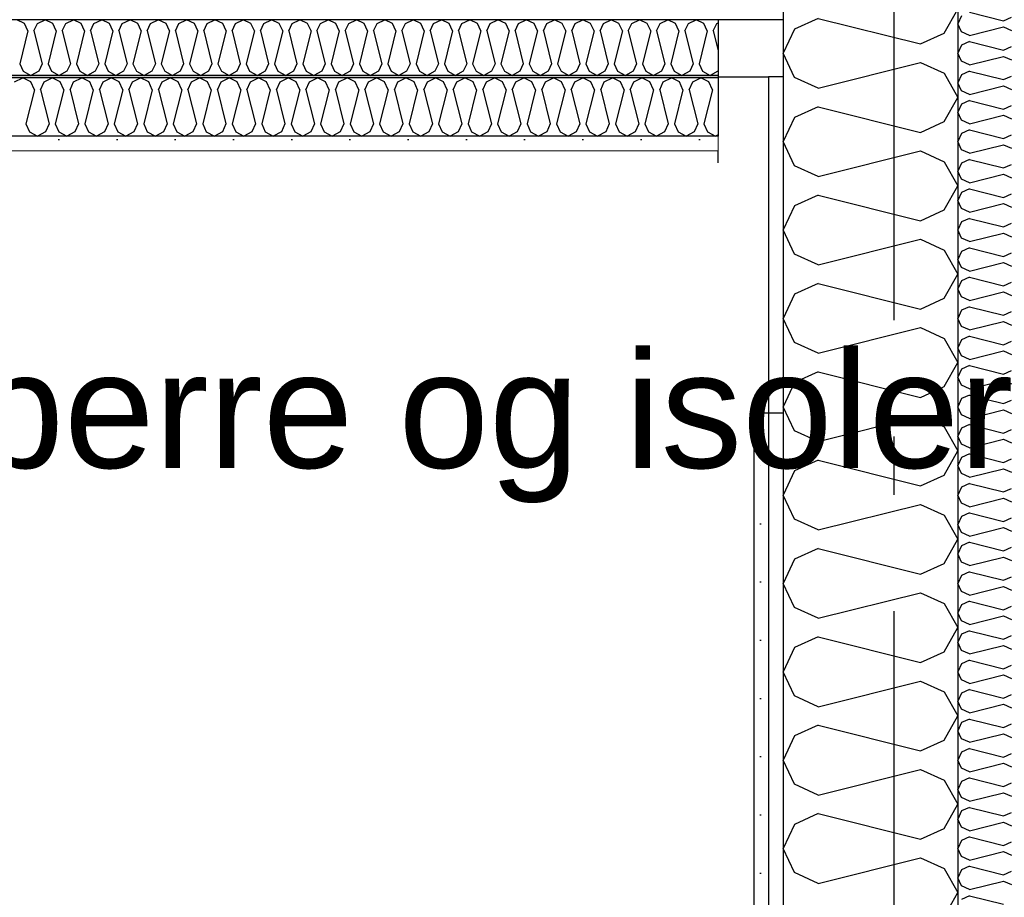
# Model space of a CAD drawing. Header units: millimetres. Extents: x -8544 to 51179, y -2070 to 39312.
# Tile 113 of 165: x 27466 to 28312, y 6104 to 6858. Entities that reach past the tile are written whole.
import ezdxf
from ezdxf.enums import TextEntityAlignment as Align

# ---------------------------------------------------------------- set-up
doc = ezdxf.new("R2010")
doc.units = ezdxf.units.MM
doc.header["$LTSCALE"] = 0.5
doc.header["$MEASUREMENT"] = 0
doc.linetypes.add('Akselinje', pattern=[1500, 1000, -200, 100, -200])
doc.linetypes.add('PLINE', pattern=[0])
for name, color, linetype in [('232- Ikke-bærende yttervegger', 7, 'Continuous'), ('232- Ikke-bærende yttervegger (Skravur)', 7, 'Continuous'), ('242- Ikke-bærende innervegger', 7, 'Continuous'), ('242- Ikke-bærende innervegger (Skravur)', 7, 'Continuous'), ('242- Ikke-bærende innervegger(Nye konstruksjoner)', 7, 'Continuous'), ('245- Skjørt (Skravur)(Nye konstruksjoner)', 7, 'Continuous'), ('245- Skjørt(Nye konstruksjoner)', 7, 'Continuous'), ('256- Faste himlinger og overflatebehandling (Skravur)(Nye konstruksjoner)', 7, 'Continuous'), ('256- Faste himlinger og overflatebehandling(Nye konstruksjoner)', 7, 'Continuous'), ('261- Primærkonstruksjon (tak)', 7, 'Continuous'), ('82-- Modullinjer', 7, 'Continuous'), ('832- Tekst bygning(Nye konstruksjoner)', 7, 'Continuous')]:
    doc.layers.add(name, color=color, linetype=linetype)
doc.layers.add('236- Innvendig kledning og overflate(Nye konstruksjoner)', color=7, linetype='Continuous', lineweight=0)
doc.styles.add('GENERATED_STYLE_1', font='arial.ttf')
doc.styles.add('GENERATED_STYLE_3', font='arial.ttf')
doc.dimstyles.new('GENERATED_STYLE__2', dxfattribs={"dimtxt": 0.18, "dimasz": 182.4, "dimexe": 0.18, "dimexo": 0.0625, "dimgap": 0, "dimtad": 0, "dimtih": 1, "dimtoh": 1, "dimdec": 4, "dimzin": 0, "dimdsep": 46, "dimcen": 0.09, "dimadec": 0, "dimazin": 0, "dimtfac": 1, "dimtdec": 4, "dimtmove": 0, "dimatfit": 3, "dimldrblk": 'ARROWHEAD_5', "dimfxl": 1, "dimtolj": 1, "dimtzin": 0, "dimarcsym": 0})
pattern_1 = [(270, (0, 0), (86.60254, 0), [0, -50]), (270, (43.3, -25), (86.60254, 0), [0, -50])]

# ---------------------------------------------------------------- blocks, each defined once
blk = doc.blocks.new('*X15')
at = {"layer": '232- Ikke-bærende yttervegger (Skravur)', "linetype": 'PLINE'}
for p, q in [((28260.36, 6846.33), (28271.93, 6867.05)), ((28152.05, 6859.08), (28131.73, 6849.83)), ((28152.05, 6859.08), (28240.04, 6837.08)), ((28131.73, 6849.83), (28121.93, 6829.11)), ((28240.04, 6837.08), (28260.36, 6846.33)), ((28131.73, 6808.39), (28121.93, 6829.11)), ((28152.05, 6799.14), (28240.04, 6821.14)), ((28240.04, 6821.14), (28260.36, 6811.89)), ((28152.05, 6799.14), (28131.73, 6808.39)), ((28260.36, 6811.89), (28271.93, 6791.17)), ((28260.36, 6770.45), (28271.93, 6791.17)), ((28152.05, 6783.2), (28131.73, 6773.95)), ((28152.05, 6783.2), (28240.04, 6761.2)), ((28131.73, 6773.95), (28121.93, 6753.23)), ((28240.04, 6761.2), (28260.36, 6770.45)), ((28131.73, 6732.51), (28121.93, 6753.23)), ((28152.05, 6723.26), (28240.04, 6745.26)), ((28240.04, 6745.26), (28260.36, 6736.01)), ((28152.05, 6723.26), (28131.73, 6732.51)), ((28260.36, 6736.01), (28271.93, 6715.29)), ((28260.36, 6694.57), (28271.93, 6715.29)), ((28152.05, 6707.32), (28131.73, 6698.07)), ((28152.05, 6707.32), (28240.04, 6685.32)), ((28131.73, 6698.07), (28121.93, 6677.35)), ((28240.04, 6685.32), (28260.36, 6694.57)), ((28131.73, 6656.63), (28121.93, 6677.35)), ((28152.05, 6647.38), (28240.04, 6669.38)), ((28240.04, 6669.38), (28260.36, 6660.13)), ((28152.05, 6647.38), (28131.73, 6656.63)), ((28260.36, 6660.13), (28271.93, 6639.41)), ((28260.36, 6618.69), (28271.93, 6639.41)), ((28152.05, 6631.44), (28131.73, 6622.19)), ((28152.05, 6631.44), (28240.04, 6609.44)), ((28131.73, 6622.19), (28121.93, 6601.47)), ((28240.04, 6609.44), (28260.36, 6618.69)), ((28131.73, 6580.75), (28121.93, 6601.47)), ((28152.05, 6571.5), (28240.04, 6593.5)), ((28240.04, 6593.5), (28260.36, 6584.25)), ((28152.05, 6571.5), (28131.73, 6580.75)), ((28260.36, 6584.25), (28271.93, 6563.53)), ((28260.36, 6542.81), (28271.93, 6563.53)), ((28152.05, 6555.56), (28131.73, 6546.31)), ((28152.05, 6555.56), (28240.04, 6533.56)), ((28131.73, 6546.31), (28121.93, 6525.59)), ((28240.04, 6533.56), (28260.36, 6542.81)), ((28131.73, 6504.87), (28121.93, 6525.59)), ((28152.05, 6495.62), (28240.04, 6517.62)), ((28240.04, 6517.62), (28260.36, 6508.37)), ((28152.05, 6495.62), (28131.73, 6504.87)), ((28260.36, 6508.37), (28271.93, 6487.65)), ((28260.36, 6466.93), (28271.93, 6487.65)), ((28152.05, 6479.68), (28131.73, 6470.43)), ((28152.05, 6479.68), (28240.04, 6457.68)), ((28131.73, 6470.43), (28121.93, 6449.71)), ((28240.04, 6457.68), (28260.36, 6466.93)), ((28131.73, 6428.99), (28121.93, 6449.71)), ((28152.05, 6419.74), (28240.04, 6441.74)), ((28240.04, 6441.74), (28260.36, 6432.5)), ((28152.05, 6419.74), (28131.73, 6428.99)), ((28260.36, 6432.5), (28271.93, 6411.77)), ((28260.36, 6391.05), (28271.93, 6411.77)), ((28152.05, 6403.8), (28131.73, 6394.56)), ((28152.05, 6403.8), (28240.04, 6381.8)), ((28131.73, 6394.56), (28121.93, 6373.83)), ((28240.04, 6381.8), (28260.36, 6391.05)), ((28131.73, 6353.11), (28121.93, 6373.83)), ((28152.05, 6343.87), (28240.04, 6365.86)), ((28240.04, 6365.86), (28260.36, 6356.62)), ((28152.05, 6343.87), (28131.73, 6353.11)), ((28260.36, 6356.62), (28271.93, 6335.89)), ((28260.36, 6315.17), (28271.93, 6335.89)), ((28152.05, 6327.92), (28131.73, 6318.68)), ((28152.05, 6327.92), (28240.04, 6305.93)), ((28131.73, 6318.68), (28121.93, 6297.96)), ((28240.04, 6305.93), (28260.36, 6315.17)), ((28131.73, 6277.23), (28121.93, 6297.96)), ((28152.05, 6267.99), (28240.04, 6289.98)), ((28240.04, 6289.98), (28260.36, 6280.74)), ((28152.05, 6267.99), (28131.73, 6277.23)), ((28260.36, 6280.74), (28271.93, 6260.02)), ((28260.36, 6239.29), (28271.93, 6260.02)), ((28152.05, 6252.04), (28131.73, 6242.8)), ((28152.05, 6252.04), (28240.04, 6230.05)), ((28131.73, 6242.8), (28121.93, 6222.08)), ((28240.04, 6230.05), (28260.36, 6239.29)), ((28131.73, 6201.35), (28121.93, 6222.08)), ((28152.05, 6192.11), (28240.04, 6214.11)), ((28240.04, 6214.11), (28260.36, 6204.86)), ((28152.05, 6192.11), (28131.73, 6201.35)), ((28260.36, 6204.86), (28271.93, 6184.14)), ((28260.36, 6163.41), (28271.93, 6184.14)), ((28152.05, 6176.17), (28131.73, 6166.92)), ((28152.05, 6176.17), (28240.04, 6154.17)), ((28131.73, 6166.92), (28121.93, 6146.2)), ((28240.04, 6154.17), (28260.36, 6163.41)), ((28131.73, 6125.48), (28121.93, 6146.2)), ((28152.05, 6116.23), (28240.04, 6138.23)), ((28240.04, 6138.23), (28260.36, 6128.98)), ((28152.05, 6116.23), (28131.73, 6125.48)), ((28260.36, 6128.98), (28271.93, 6108.26)), ((28261.74, 6090), (28271.93, 6108.26))]:
    blk.add_line(p, q, dxfattribs=at)
blk = doc.blocks.new('*X47')
at = {"layer": '256- Faste himlinger og overflatebehandling (Skravur)(Nye konstruksjoner)', "linetype": 'PLINE'}
for p, q in [((27470.61, 6854.8), (27463.98, 6857.94)), ((27481.64, 6854.8), (27488.28, 6857.94)), ((27494.92, 6854.8), (27488.28, 6857.94)), ((27505.95, 6854.8), (27512.59, 6857.94)), ((27519.22, 6854.8), (27512.59, 6857.94)), ((27530.25, 6854.8), (27536.89, 6857.94)), ((27543.53, 6854.8), (27536.89, 6857.94)), ((27554.56, 6854.8), (27561.2, 6857.94)), ((27567.83, 6854.8), (27561.2, 6857.94)), ((27578.86, 6854.8), (27585.5, 6857.94)), ((27592.14, 6854.8), (27585.5, 6857.94)), ((27603.17, 6854.8), (27609.8, 6857.94)), ((27616.44, 6854.8), (27609.8, 6857.94)), ((27627.47, 6854.8), (27634.11, 6857.94)), ((27640.75, 6854.8), (27634.11, 6857.94)), ((27651.78, 6854.8), (27658.41, 6857.94)), ((27665.05, 6854.8), (27658.41, 6857.94)), ((27676.08, 6854.8), (27682.72, 6857.94)), ((27689.35, 6854.8), (27682.72, 6857.94)), ((27700.38, 6854.8), (27707.02, 6857.94)), ((27713.66, 6854.8), (27707.02, 6857.94)), ((27724.69, 6854.8), (27731.33, 6857.94)), ((27737.96, 6854.8), (27731.33, 6857.94)), ((27748.99, 6854.8), (27755.63, 6857.94)), ((27762.27, 6854.8), (27755.63, 6857.94)), ((27773.3, 6854.8), (27779.93, 6857.94)), ((27786.57, 6854.8), (27779.93, 6857.94)), ((27797.6, 6854.8), (27804.24, 6857.94)), ((27810.88, 6854.8), (27804.24, 6857.94)), ((27821.91, 6854.8), (27828.54, 6857.94)), ((27835.18, 6854.8), (27828.54, 6857.94)), ((27846.21, 6854.8), (27852.85, 6857.94)), ((27859.49, 6854.8), (27852.85, 6857.94)), ((27870.52, 6854.8), (27877.15, 6857.94)), ((27883.79, 6854.8), (27877.15, 6857.94)), ((27894.82, 6854.8), (27901.46, 6857.94)), ((27908.09, 6854.8), (27901.46, 6857.94)), ((27919.12, 6854.8), (27925.76, 6857.94)), ((27932.4, 6854.8), (27925.76, 6857.94)), ((27943.43, 6854.8), (27950.07, 6857.94)), ((27956.7, 6854.8), (27950.07, 6857.94)), ((27967.73, 6854.8), (27974.37, 6857.94)), ((27981.01, 6854.8), (27974.37, 6857.94)), ((27992.04, 6854.8), (27998.67, 6857.94)), ((28005.31, 6854.8), (27998.67, 6857.94)), ((28016.34, 6854.8), (28022.98, 6857.94)), ((28029.62, 6854.8), (28022.98, 6857.94)), ((28040.65, 6854.8), (28047.28, 6857.94)), ((28053.92, 6854.8), (28047.28, 6857.94)), ((27473.58, 6848.29), (27470.61, 6854.8)), ((27478.68, 6848.29), (27481.64, 6854.8)), ((27497.88, 6848.29), (27494.92, 6854.8)), ((27502.99, 6848.29), (27505.95, 6854.8)), ((27522.19, 6848.29), (27519.22, 6854.8)), ((27527.29, 6848.29), (27530.25, 6854.8)), ((27546.49, 6848.29), (27543.53, 6854.8)), ((27551.6, 6848.29), (27554.56, 6854.8)), ((27570.79, 6848.29), (27567.83, 6854.8)), ((27575.9, 6848.29), (27578.86, 6854.8)), ((27595.1, 6848.29), (27592.14, 6854.8)), ((27600.2, 6848.29), (27603.17, 6854.8)), ((27619.4, 6848.29), (27616.44, 6854.8)), ((27624.51, 6848.29), (27627.47, 6854.8)), ((27643.71, 6848.29), (27640.75, 6854.8)), ((27648.81, 6848.29), (27651.78, 6854.8)), ((27668.01, 6848.29), (27665.05, 6854.8)), ((27673.12, 6848.29), (27676.08, 6854.8)), ((27692.32, 6848.29), (27689.35, 6854.8)), ((27697.42, 6848.29), (27700.38, 6854.8)), ((27716.62, 6848.29), (27713.66, 6854.8)), ((27721.73, 6848.29), (27724.69, 6854.8)), ((27740.92, 6848.29), (27737.96, 6854.8)), ((27746.03, 6848.29), (27748.99, 6854.8)), ((27765.23, 6848.29), (27762.27, 6854.8)), ((27770.34, 6848.29), (27773.3, 6854.8)), ((27789.53, 6848.29), (27786.57, 6854.8)), ((27794.64, 6848.29), (27797.6, 6854.8)), ((27813.84, 6848.29), (27810.88, 6854.8)), ((27818.94, 6848.29), (27821.91, 6854.8)), ((27838.14, 6848.29), (27835.18, 6854.8)), ((27843.25, 6848.29), (27846.21, 6854.8)), ((27862.45, 6848.29), (27859.49, 6854.8)), ((27867.55, 6848.29), (27870.52, 6854.8)), ((27886.75, 6848.29), (27883.79, 6854.8)), ((27891.86, 6848.29), (27894.82, 6854.8)), ((27911.06, 6848.29), (27908.09, 6854.8)), ((27916.16, 6848.29), (27919.12, 6854.8)), ((27935.36, 6848.29), (27932.4, 6854.8)), ((27940.47, 6848.29), (27943.43, 6854.8)), ((27959.66, 6848.29), (27956.7, 6854.8)), ((27964.77, 6848.29), (27967.73, 6854.8)), ((27983.97, 6848.29), (27981.01, 6854.8)), ((27989.08, 6848.29), (27992.04, 6854.8)), ((28008.27, 6848.29), (28005.31, 6854.8)), ((28013.38, 6848.29), (28016.34, 6854.8)), ((28032.58, 6848.29), (28029.62, 6854.8)), ((28037.68, 6848.29), (28040.65, 6854.8)), ((28056.88, 6848.29), (28053.92, 6854.8)), ((28061.99, 6848.29), (28064.95, 6854.8)), ((28064.95, 6854.8), (28066.16, 6855.38)), ((27473.58, 6848.29), (27466.53, 6820.11)), ((27478.68, 6848.29), (27485.73, 6820.11)), ((27497.88, 6848.29), (27490.84, 6820.11)), ((27502.99, 6848.29), (27510.03, 6820.11)), ((27522.19, 6848.29), (27515.14, 6820.11)), ((27527.29, 6848.29), (27534.34, 6820.11)), ((27546.49, 6848.29), (27539.44, 6820.11)), ((27551.6, 6848.29), (27558.64, 6820.11)), ((27570.79, 6848.29), (27563.75, 6820.11)), ((27575.9, 6848.29), (27582.95, 6820.11)), ((27595.1, 6848.29), (27588.05, 6820.11)), ((27600.2, 6848.29), (27607.25, 6820.11)), ((27619.4, 6848.29), (27612.36, 6820.11)), ((27624.51, 6848.29), (27631.56, 6820.11)), ((27643.71, 6848.29), (27636.66, 6820.11)), ((27648.81, 6848.29), (27655.86, 6820.11)), ((27668.01, 6848.29), (27660.97, 6820.11)), ((27673.12, 6848.29), (27680.16, 6820.11)), ((27692.32, 6848.29), (27685.27, 6820.11)), ((27697.42, 6848.29), (27704.47, 6820.11)), ((27716.62, 6848.29), (27709.57, 6820.11)), ((27721.73, 6848.29), (27728.77, 6820.11)), ((27740.92, 6848.29), (27733.88, 6820.11)), ((27746.03, 6848.29), (27753.08, 6820.11)), ((27765.23, 6848.29), (27758.18, 6820.11)), ((27770.34, 6848.29), (27777.38, 6820.11)), ((27789.53, 6848.29), (27782.49, 6820.11)), ((27794.64, 6848.29), (27801.69, 6820.11)), ((27813.84, 6848.29), (27806.79, 6820.11)), ((27818.94, 6848.29), (27825.99, 6820.11)), ((27838.14, 6848.29), (27831.1, 6820.11)), ((27843.25, 6848.29), (27850.29, 6820.11)), ((27862.45, 6848.29), (27855.4, 6820.11)), ((27867.55, 6848.29), (27874.6, 6820.11)), ((27886.75, 6848.29), (27879.71, 6820.11)), ((27891.86, 6848.29), (27898.9, 6820.11)), ((27911.06, 6848.29), (27904.01, 6820.11)), ((27916.16, 6848.29), (27923.21, 6820.11)), ((27935.36, 6848.29), (27928.31, 6820.11)), ((27940.47, 6848.29), (27947.51, 6820.11)), ((27959.66, 6848.29), (27952.62, 6820.11)), ((27964.77, 6848.29), (27971.82, 6820.11)), ((27983.97, 6848.29), (27976.92, 6820.11)), ((27989.08, 6848.29), (27996.12, 6820.11)), ((28008.27, 6848.29), (28001.23, 6820.11)), ((28013.38, 6848.29), (28020.43, 6820.11)), ((28032.58, 6848.29), (28025.53, 6820.11)), ((28037.68, 6848.29), (28044.73, 6820.11)), ((28056.88, 6848.29), (28049.84, 6820.11)), ((28061.99, 6848.29), (28066.16, 6831.59)), ((27466.53, 6820.11), (27469.49, 6813.6)), ((27485.73, 6820.11), (27482.77, 6813.6)), ((27490.84, 6820.11), (27493.8, 6813.6)), ((27510.03, 6820.11), (27507.07, 6813.6)), ((27515.14, 6820.11), (27518.1, 6813.6)), ((27534.34, 6820.11), (27531.38, 6813.6)), ((27539.44, 6820.11), (27542.41, 6813.6)), ((27558.64, 6820.11), (27555.68, 6813.6)), ((27563.75, 6820.11), (27566.71, 6813.6)), ((27582.95, 6820.11), (27579.98, 6813.6)), ((27588.05, 6820.11), (27591.01, 6813.6)), ((27607.25, 6820.11), (27604.29, 6813.6)), ((27612.36, 6820.11), (27615.32, 6813.6)), ((27631.56, 6820.11), (27628.59, 6813.6)), ((27636.66, 6820.11), (27639.62, 6813.6)), ((27655.86, 6820.11), (27652.9, 6813.6)), ((27660.97, 6820.11), (27663.93, 6813.6)), ((27680.16, 6820.11), (27677.2, 6813.6)), ((27685.27, 6820.11), (27688.23, 6813.6)), ((27704.47, 6820.11), (27701.51, 6813.6)), ((27709.57, 6820.11), (27712.54, 6813.6)), ((27728.77, 6820.11), (27725.81, 6813.6)), ((27733.88, 6820.11), (27736.84, 6813.6)), ((27753.08, 6820.11), (27750.12, 6813.6)), ((27758.18, 6820.11), (27761.15, 6813.6)), ((27777.38, 6820.11), (27774.42, 6813.6)), ((27782.49, 6820.11), (27785.45, 6813.6)), ((27801.69, 6820.11), (27798.72, 6813.6)), ((27806.79, 6820.11), (27809.75, 6813.6)), ((27825.99, 6820.11), (27823.03, 6813.6)), ((27831.1, 6820.11), (27834.06, 6813.6)), ((27850.29, 6820.11), (27847.33, 6813.6)), ((27855.4, 6820.11), (27858.36, 6813.6)), ((27874.6, 6820.11), (27871.64, 6813.6)), ((27879.71, 6820.11), (27882.67, 6813.6)), ((27898.9, 6820.11), (27895.94, 6813.6)), ((27904.01, 6820.11), (27906.97, 6813.6)), ((27923.21, 6820.11), (27920.25, 6813.6)), ((27928.31, 6820.11), (27931.28, 6813.6)), ((27947.51, 6820.11), (27944.55, 6813.6)), ((27952.62, 6820.11), (27955.58, 6813.6)), ((27971.82, 6820.11), (27968.86, 6813.6)), ((27976.92, 6820.11), (27979.88, 6813.6)), ((27996.12, 6820.11), (27993.16, 6813.6)), ((28001.23, 6820.11), (28004.19, 6813.6)), ((28020.43, 6820.11), (28017.46, 6813.6)), ((28025.53, 6820.11), (28028.49, 6813.6)), ((28044.73, 6820.11), (28041.77, 6813.6)), ((28049.84, 6820.11), (28052.8, 6813.6)), ((27469.49, 6813.6), (27476.13, 6809.9)), ((27482.77, 6813.6), (27476.13, 6809.9)), ((27493.8, 6813.6), (27500.43, 6809.9)), ((27507.07, 6813.6), (27500.43, 6809.9)), ((27518.1, 6813.6), (27524.74, 6809.9)), ((27531.38, 6813.6), (27524.74, 6809.9)), ((27542.41, 6813.6), (27549.04, 6809.9)), ((27555.68, 6813.6), (27549.04, 6809.9)), ((27566.71, 6813.6), (27573.35, 6809.9)), ((27579.98, 6813.6), (27573.35, 6809.9)), ((27591.01, 6813.6), (27597.65, 6809.9)), ((27604.29, 6813.6), (27597.65, 6809.9)), ((27615.32, 6813.6), (27621.96, 6809.9)), ((27628.59, 6813.6), (27621.96, 6809.9)), ((27639.62, 6813.6), (27646.26, 6809.9)), ((27652.9, 6813.6), (27646.26, 6809.9)), ((27663.93, 6813.6), (27670.56, 6809.9)), ((27677.2, 6813.6), (27670.56, 6809.9)), ((27688.23, 6813.6), (27694.87, 6809.9)), ((27701.51, 6813.6), (27694.87, 6809.9)), ((27712.54, 6813.6), (27719.17, 6809.9)), ((27725.81, 6813.6), (27719.17, 6809.9)), ((27736.84, 6813.6), (27743.48, 6809.9)), ((27750.12, 6813.6), (27743.48, 6809.9)), ((27761.15, 6813.6), (27767.78, 6809.9)), ((27774.42, 6813.6), (27767.78, 6809.9)), ((27785.45, 6813.6), (27792.09, 6809.9)), ((27798.72, 6813.6), (27792.09, 6809.9)), ((27809.75, 6813.6), (27816.39, 6809.9)), ((27823.03, 6813.6), (27816.39, 6809.9)), ((27834.06, 6813.6), (27840.7, 6809.9)), ((27847.33, 6813.6), (27840.7, 6809.9)), ((27858.36, 6813.6), (27865, 6809.9)), ((27871.64, 6813.6), (27865, 6809.9)), ((27882.67, 6813.6), (27889.3, 6809.9)), ((27895.94, 6813.6), (27889.3, 6809.9)), ((27906.97, 6813.6), (27913.61, 6809.9)), ((27920.25, 6813.6), (27913.61, 6809.9)), ((27931.28, 6813.6), (27937.91, 6809.9)), ((27944.55, 6813.6), (27937.91, 6809.9)), ((27955.58, 6813.6), (27962.22, 6809.9)), ((27968.86, 6813.6), (27962.22, 6809.9)), ((27979.88, 6813.6), (27986.52, 6809.9)), ((27993.16, 6813.6), (27986.52, 6809.9)), ((28004.19, 6813.6), (28010.83, 6809.9)), ((28017.46, 6813.6), (28010.83, 6809.9)), ((28028.49, 6813.6), (28035.13, 6809.9)), ((28041.77, 6813.6), (28035.13, 6809.9)), ((28052.8, 6813.6), (28059.44, 6809.9)), ((28066.07, 6813.6), (28059.44, 6809.9)), ((28066.16, 6813.81), (28066.07, 6813.6))]:
    blk.add_line(p, q, dxfattribs=at)
blk = doc.blocks.new('*X48')
at = {"layer": '256- Faste himlinger og overflatebehandling (Skravur)(Nye konstruksjoner)', "linetype": 'PLINE'}
for p, q in [((27462.13, 6804.62), (27469.04, 6807.9)), ((27475.95, 6804.62), (27469.04, 6807.9)), ((27487.44, 6804.62), (27494.36, 6807.9)), ((27501.27, 6804.62), (27494.36, 6807.9)), ((27512.76, 6804.62), (27519.68, 6807.9)), ((27526.59, 6804.62), (27519.68, 6807.9)), ((27538.08, 6804.62), (27544.99, 6807.9)), ((27551.91, 6804.62), (27544.99, 6807.9)), ((27563.4, 6804.62), (27570.31, 6807.9)), ((27577.22, 6804.62), (27570.31, 6807.9)), ((27588.71, 6804.62), (27595.63, 6807.9)), ((27602.54, 6804.62), (27595.63, 6807.9)), ((27614.03, 6804.62), (27620.94, 6807.9)), ((27627.86, 6804.62), (27620.94, 6807.9)), ((27639.35, 6804.62), (27646.26, 6807.9)), ((27653.17, 6804.62), (27646.26, 6807.9)), ((27664.66, 6804.62), (27671.58, 6807.9)), ((27678.49, 6804.62), (27671.58, 6807.9)), ((27689.98, 6804.62), (27696.89, 6807.9)), ((27703.81, 6804.62), (27696.89, 6807.9)), ((27715.3, 6804.62), (27722.21, 6807.9)), ((27729.13, 6804.62), (27722.21, 6807.9)), ((27740.62, 6804.62), (27747.53, 6807.9)), ((27754.44, 6804.62), (27747.53, 6807.9)), ((27765.93, 6804.62), (27772.85, 6807.9)), ((27779.76, 6804.62), (27772.85, 6807.9)), ((27791.25, 6804.62), (27798.16, 6807.9)), ((27805.08, 6804.62), (27798.16, 6807.9)), ((27816.57, 6804.62), (27823.48, 6807.9)), ((27830.39, 6804.62), (27823.48, 6807.9)), ((27841.88, 6804.62), (27848.8, 6807.9)), ((27855.71, 6804.62), (27848.8, 6807.9)), ((27867.2, 6804.62), (27874.11, 6807.9)), ((27881.03, 6804.62), (27874.11, 6807.9)), ((27892.52, 6804.62), (27899.43, 6807.9)), ((27906.35, 6804.62), (27899.43, 6807.9)), ((27917.83, 6804.62), (27924.75, 6807.9)), ((27931.66, 6804.62), (27924.75, 6807.9)), ((27943.15, 6804.62), (27950.07, 6807.9)), ((27956.98, 6804.62), (27950.07, 6807.9)), ((27968.47, 6804.62), (27975.38, 6807.9)), ((27982.3, 6804.62), (27975.38, 6807.9)), ((27993.79, 6804.62), (28000.7, 6807.9)), ((28007.61, 6804.62), (28000.7, 6807.9)), ((28019.1, 6804.62), (28026.02, 6807.9)), ((28032.93, 6804.62), (28026.02, 6807.9)), ((28044.42, 6804.62), (28051.33, 6807.9)), ((28058.25, 6804.62), (28051.33, 6807.9)), ((27479.04, 6797.84), (27471.7, 6768.49)), ((27479.04, 6797.84), (27475.95, 6804.62)), ((27484.36, 6797.84), (27487.44, 6804.62)), ((27484.36, 6797.84), (27491.7, 6768.49)), ((27504.36, 6797.84), (27497.02, 6768.49)), ((27504.36, 6797.84), (27501.27, 6804.62)), ((27509.68, 6797.84), (27512.76, 6804.62)), ((27509.68, 6797.84), (27517.02, 6768.49)), ((27529.67, 6797.84), (27522.33, 6768.49)), ((27529.67, 6797.84), (27526.59, 6804.62)), ((27534.99, 6797.84), (27538.08, 6804.62)), ((27534.99, 6797.84), (27542.33, 6768.49)), ((27554.99, 6797.84), (27547.65, 6768.49)), ((27554.99, 6797.84), (27551.91, 6804.62)), ((27560.31, 6797.84), (27563.4, 6804.62)), ((27560.31, 6797.84), (27567.65, 6768.49)), ((27580.31, 6797.84), (27572.97, 6768.49)), ((27580.31, 6797.84), (27577.22, 6804.62)), ((27585.63, 6797.84), (27588.71, 6804.62)), ((27585.63, 6797.84), (27592.97, 6768.49)), ((27605.63, 6797.84), (27598.29, 6768.49)), ((27605.63, 6797.84), (27602.54, 6804.62)), ((27610.94, 6797.84), (27614.03, 6804.62)), ((27610.94, 6797.84), (27618.28, 6768.49)), ((27630.94, 6797.84), (27623.6, 6768.49)), ((27630.94, 6797.84), (27627.86, 6804.62)), ((27636.26, 6797.84), (27639.35, 6804.62)), ((27636.26, 6797.84), (27643.6, 6768.49)), ((27656.26, 6797.84), (27648.92, 6768.49)), ((27656.26, 6797.84), (27653.17, 6804.62)), ((27661.58, 6797.84), (27664.66, 6804.62)), ((27661.58, 6797.84), (27668.92, 6768.49)), ((27681.58, 6797.84), (27674.24, 6768.49)), ((27681.58, 6797.84), (27678.49, 6804.62)), ((27686.9, 6797.84), (27689.98, 6804.62)), ((27686.9, 6797.84), (27694.24, 6768.49)), ((27706.89, 6797.84), (27699.55, 6768.49)), ((27706.89, 6797.84), (27703.81, 6804.62)), ((27712.21, 6797.84), (27715.3, 6804.62)), ((27712.21, 6797.84), (27719.55, 6768.49)), ((27732.21, 6797.84), (27724.87, 6768.49)), ((27732.21, 6797.84), (27729.13, 6804.62)), ((27737.53, 6797.84), (27740.62, 6804.62)), ((27737.53, 6797.84), (27744.87, 6768.49)), ((27757.53, 6797.84), (27750.19, 6768.49)), ((27757.53, 6797.84), (27754.44, 6804.62)), ((27762.85, 6797.84), (27765.93, 6804.62)), ((27762.85, 6797.84), (27770.19, 6768.49)), ((27782.84, 6797.84), (27775.51, 6768.49)), ((27782.84, 6797.84), (27779.76, 6804.62)), ((27788.16, 6797.84), (27791.25, 6804.62)), ((27788.16, 6797.84), (27795.5, 6768.49)), ((27808.16, 6797.84), (27800.82, 6768.49)), ((27808.16, 6797.84), (27805.08, 6804.62)), ((27813.48, 6797.84), (27816.57, 6804.62)), ((27813.48, 6797.84), (27820.82, 6768.49)), ((27833.48, 6797.84), (27826.14, 6768.49)), ((27833.48, 6797.84), (27830.39, 6804.62)), ((27838.8, 6797.84), (27841.88, 6804.62)), ((27838.8, 6797.84), (27846.14, 6768.49)), ((27858.8, 6797.84), (27851.46, 6768.49)), ((27858.8, 6797.84), (27855.71, 6804.62)), ((27864.12, 6797.84), (27867.2, 6804.62)), ((27864.12, 6797.84), (27871.45, 6768.49)), ((27884.11, 6797.84), (27876.77, 6768.49)), ((27884.11, 6797.84), (27881.03, 6804.62)), ((27889.43, 6797.84), (27892.52, 6804.62)), ((27889.43, 6797.84), (27896.77, 6768.49)), ((27909.43, 6797.84), (27902.09, 6768.49)), ((27909.43, 6797.84), (27906.35, 6804.62)), ((27914.75, 6797.84), (27917.83, 6804.62)), ((27914.75, 6797.84), (27922.09, 6768.49)), ((27934.75, 6797.84), (27927.41, 6768.49)), ((27934.75, 6797.84), (27931.66, 6804.62)), ((27940.07, 6797.84), (27943.15, 6804.62)), ((27940.07, 6797.84), (27947.41, 6768.49)), ((27960.06, 6797.84), (27952.73, 6768.49)), ((27960.06, 6797.84), (27956.98, 6804.62)), ((27965.38, 6797.84), (27968.47, 6804.62)), ((27965.38, 6797.84), (27972.72, 6768.49)), ((27985.38, 6797.84), (27978.04, 6768.49)), ((27985.38, 6797.84), (27982.3, 6804.62)), ((27990.7, 6797.84), (27993.79, 6804.62)), ((27990.7, 6797.84), (27998.04, 6768.49)), ((28010.7, 6797.84), (28003.36, 6768.49)), ((28010.7, 6797.84), (28007.61, 6804.62)), ((28016.02, 6797.84), (28019.1, 6804.62)), ((28016.02, 6797.84), (28023.36, 6768.49)), ((28036.02, 6797.84), (28028.68, 6768.49)), ((28036.02, 6797.84), (28032.93, 6804.62)), ((28041.33, 6797.84), (28044.42, 6804.62)), ((28041.33, 6797.84), (28048.67, 6768.49)), ((28061.33, 6797.84), (28053.99, 6768.49)), ((28061.33, 6797.84), (28058.25, 6804.62)), ((27471.7, 6768.49), (27474.79, 6761.71)), ((27491.7, 6768.49), (27488.61, 6761.71)), ((27497.02, 6768.49), (27500.1, 6761.71)), ((27517.02, 6768.49), (27513.93, 6761.71)), ((27522.33, 6768.49), (27525.42, 6761.71)), ((27542.33, 6768.49), (27539.25, 6761.71)), ((27547.65, 6768.49), (27550.74, 6761.71)), ((27567.65, 6768.49), (27564.56, 6761.71)), ((27572.97, 6768.49), (27576.05, 6761.71)), ((27592.97, 6768.49), (27589.88, 6761.71)), ((27598.29, 6768.49), (27601.37, 6761.71)), ((27618.28, 6768.49), (27615.2, 6761.71)), ((27623.6, 6768.49), (27626.69, 6761.71)), ((27643.6, 6768.49), (27640.52, 6761.71)), ((27648.92, 6768.49), (27652.01, 6761.71)), ((27668.92, 6768.49), (27665.83, 6761.71)), ((27674.24, 6768.49), (27677.32, 6761.71)), ((27694.24, 6768.49), (27691.15, 6761.71)), ((27699.55, 6768.49), (27702.64, 6761.71)), ((27719.55, 6768.49), (27716.47, 6761.71)), ((27724.87, 6768.49), (27727.96, 6761.71)), ((27744.87, 6768.49), (27741.78, 6761.71)), ((27750.19, 6768.49), (27753.27, 6761.71)), ((27770.19, 6768.49), (27767.1, 6761.71)), ((27775.51, 6768.49), (27778.59, 6761.71)), ((27795.5, 6768.49), (27792.42, 6761.71)), ((27800.82, 6768.49), (27803.91, 6761.71)), ((27820.82, 6768.49), (27817.74, 6761.71)), ((27826.14, 6768.49), (27829.22, 6761.71)), ((27846.14, 6768.49), (27843.05, 6761.71)), ((27851.46, 6768.49), (27854.54, 6761.71)), ((27871.45, 6768.49), (27868.37, 6761.71)), ((27876.77, 6768.49), (27879.86, 6761.71)), ((27896.77, 6768.49), (27893.69, 6761.71)), ((27902.09, 6768.49), (27905.18, 6761.71)), ((27922.09, 6768.49), (27919, 6761.71)), ((27927.41, 6768.49), (27930.49, 6761.71)), ((27947.41, 6768.49), (27944.32, 6761.71)), ((27952.73, 6768.49), (27955.81, 6761.71)), ((27972.72, 6768.49), (27969.64, 6761.71)), ((27978.04, 6768.49), (27981.13, 6761.71)), ((27998.04, 6768.49), (27994.96, 6761.71)), ((28003.36, 6768.49), (28006.44, 6761.71)), ((28023.36, 6768.49), (28020.27, 6761.71)), ((28028.68, 6768.49), (28031.76, 6761.71)), ((28048.67, 6768.49), (28045.59, 6761.71)), ((28053.99, 6768.49), (28057.08, 6761.71)), ((27474.79, 6761.71), (27481.7, 6757.85)), ((27488.61, 6761.71), (27481.7, 6757.85)), ((27500.1, 6761.71), (27507.02, 6757.85)), ((27513.93, 6761.71), (27507.02, 6757.85)), ((27525.42, 6761.71), (27532.33, 6757.85)), ((27539.25, 6761.71), (27532.33, 6757.85)), ((27550.74, 6761.71), (27557.65, 6757.85)), ((27564.56, 6761.71), (27557.65, 6757.85)), ((27576.05, 6761.71), (27582.97, 6757.85)), ((27589.88, 6761.71), (27582.97, 6757.85)), ((27601.37, 6761.71), (27608.28, 6757.85)), ((27615.2, 6761.71), (27608.28, 6757.85)), ((27626.69, 6761.71), (27633.6, 6757.85)), ((27640.52, 6761.71), (27633.6, 6757.85)), ((27652.01, 6761.71), (27658.92, 6757.85)), ((27665.83, 6761.71), (27658.92, 6757.85)), ((27677.32, 6761.71), (27684.24, 6757.85)), ((27691.15, 6761.71), (27684.24, 6757.85)), ((27702.64, 6761.71), (27709.55, 6757.85)), ((27716.47, 6761.71), (27709.55, 6757.85)), ((27727.96, 6761.71), (27734.87, 6757.85)), ((27741.78, 6761.71), (27734.87, 6757.85)), ((27753.27, 6761.71), (27760.19, 6757.85)), ((27767.1, 6761.71), (27760.19, 6757.85)), ((27778.59, 6761.71), (27785.5, 6757.85)), ((27792.42, 6761.71), (27785.5, 6757.85)), ((27803.91, 6761.71), (27810.82, 6757.85)), ((27817.74, 6761.71), (27810.82, 6757.85)), ((27829.22, 6761.71), (27836.14, 6757.85)), ((27843.05, 6761.71), (27836.14, 6757.85)), ((27854.54, 6761.71), (27861.46, 6757.85)), ((27868.37, 6761.71), (27861.46, 6757.85)), ((27879.86, 6761.71), (27886.77, 6757.85)), ((27893.69, 6761.71), (27886.77, 6757.85)), ((27905.18, 6761.71), (27912.09, 6757.85)), ((27919, 6761.71), (27912.09, 6757.85)), ((27930.49, 6761.71), (27937.41, 6757.85)), ((27944.32, 6761.71), (27937.41, 6757.85)), ((27955.81, 6761.71), (27962.72, 6757.85)), ((27969.64, 6761.71), (27962.72, 6757.85)), ((27981.13, 6761.71), (27988.04, 6757.85)), ((27994.96, 6761.71), (27988.04, 6757.85)), ((28006.44, 6761.71), (28013.36, 6757.85)), ((28020.27, 6761.71), (28013.36, 6757.85)), ((28031.76, 6761.71), (28038.68, 6757.85)), ((28045.59, 6761.71), (28038.68, 6757.85)), ((28057.08, 6761.71), (28063.99, 6757.85)), ((28066.16, 6759.06), (28063.99, 6757.85))]:
    blk.add_line(p, q, dxfattribs=at)
blk = doc.blocks.new('*X71')
at = {"layer": '245- Skjørt (Skravur)(Nye konstruksjoner)', "linetype": 'PLINE'}
for p, q in [((28275.2, 6861.31), (28271.93, 6854.4)), ((28281.97, 6864.39), (28311.3, 6857.06)), ((28311.3, 6857.06), (28318.07, 6860.14)), ((28275.2, 6847.49), (28271.93, 6854.4)), ((28281.97, 6844.41), (28311.3, 6851.74)), ((28311.3, 6851.74), (28318.07, 6848.66)), ((28281.97, 6844.41), (28275.2, 6847.49)), ((28275.2, 6836.02), (28271.93, 6829.11)), ((28281.97, 6839.1), (28275.2, 6836.02)), ((28281.97, 6839.1), (28311.3, 6831.76)), ((28311.3, 6831.76), (28318.07, 6834.85)), ((28275.2, 6822.2), (28271.93, 6829.11)), ((28281.97, 6819.12), (28311.3, 6826.45)), ((28311.3, 6826.45), (28318.07, 6823.37)), ((28281.97, 6819.12), (28275.2, 6822.2)), ((28275.2, 6810.72), (28271.93, 6803.81)), ((28281.97, 6813.8), (28275.2, 6810.72)), ((28281.97, 6813.8), (28311.3, 6806.47)), ((28311.3, 6806.47), (28318.07, 6809.55)), ((28275.2, 6796.91), (28271.93, 6803.81)), ((28281.97, 6793.83), (28311.3, 6801.16)), ((28311.3, 6801.16), (28318.07, 6798.08)), ((28281.97, 6793.83), (28275.2, 6796.91)), ((28275.2, 6785.43), (28271.93, 6778.52)), ((28281.97, 6788.51), (28275.2, 6785.43)), ((28281.97, 6788.51), (28311.3, 6781.18)), ((28311.3, 6781.18), (28318.07, 6784.26)), ((28275.2, 6771.61), (28271.93, 6778.52)), ((28281.97, 6768.53), (28311.3, 6775.86)), ((28311.3, 6775.86), (28318.07, 6772.78)), ((28281.97, 6768.53), (28275.2, 6771.61)), ((28275.2, 6760.14), (28271.93, 6753.23)), ((28281.97, 6763.22), (28275.2, 6760.14)), ((28281.97, 6763.22), (28311.3, 6755.89)), ((28311.3, 6755.89), (28318.07, 6758.97)), ((28275.2, 6746.32), (28271.93, 6753.23)), ((28281.97, 6743.24), (28311.3, 6750.57)), ((28311.3, 6750.57), (28318.07, 6747.49)), ((28281.97, 6743.24), (28275.2, 6746.32)), ((28275.2, 6734.84), (28271.93, 6727.94)), ((28281.97, 6737.93), (28275.2, 6734.84)), ((28281.97, 6737.93), (28311.3, 6730.59)), ((28311.3, 6730.59), (28318.07, 6733.68)), ((28275.2, 6721.03), (28271.93, 6727.94)), ((28281.97, 6717.95), (28311.3, 6725.28)), ((28311.3, 6725.28), (28318.07, 6722.2)), ((28281.97, 6717.95), (28275.2, 6721.03)), ((28275.2, 6709.55), (28271.93, 6702.64)), ((28281.97, 6712.63), (28275.2, 6709.55)), ((28281.97, 6712.63), (28311.3, 6705.3)), ((28311.3, 6705.3), (28318.07, 6708.38)), ((28275.2, 6695.74), (28271.93, 6702.64)), ((28281.97, 6692.65), (28311.3, 6699.99)), ((28311.3, 6699.99), (28318.07, 6696.9)), ((28281.97, 6692.65), (28275.2, 6695.74)), ((28275.2, 6684.26), (28271.93, 6677.35)), ((28281.97, 6687.34), (28275.2, 6684.26)), ((28281.97, 6687.34), (28311.3, 6680.01)), ((28311.3, 6680.01), (28318.07, 6683.09)), ((28275.2, 6670.44), (28271.93, 6677.35)), ((28281.97, 6667.36), (28311.3, 6674.69)), ((28311.3, 6674.69), (28318.07, 6671.61)), ((28281.97, 6667.36), (28275.2, 6670.44)), ((28275.2, 6658.96), (28271.93, 6652.06)), ((28281.97, 6662.05), (28275.2, 6658.96)), ((28281.97, 6662.05), (28311.3, 6654.71)), ((28311.3, 6654.71), (28318.07, 6657.8)), ((28275.2, 6645.15), (28271.93, 6652.06)), ((28281.97, 6642.07), (28311.3, 6649.4)), ((28311.3, 6649.4), (28318.07, 6646.32)), ((28281.97, 6642.07), (28275.2, 6645.15)), ((28275.2, 6633.67), (28271.93, 6626.76)), ((28281.97, 6636.75), (28275.2, 6633.67)), ((28281.97, 6636.75), (28311.3, 6629.42)), ((28311.3, 6629.42), (28318.07, 6632.5)), ((28275.2, 6619.86), (28271.93, 6626.76)), ((28281.97, 6616.77), (28311.3, 6624.11)), ((28311.3, 6624.11), (28318.07, 6621.02)), ((28281.97, 6616.77), (28275.2, 6619.86)), ((28275.2, 6608.38), (28271.93, 6601.47)), ((28281.97, 6611.46), (28275.2, 6608.38)), ((28281.97, 6611.46), (28311.3, 6604.13)), ((28311.3, 6604.13), (28318.07, 6607.21)), ((28275.2, 6594.56), (28271.93, 6601.47)), ((28281.97, 6591.48), (28311.3, 6598.81)), ((28311.3, 6598.81), (28318.07, 6595.73)), ((28281.97, 6591.48), (28275.2, 6594.56)), ((28275.2, 6583.09), (28271.93, 6576.18)), ((28281.97, 6586.17), (28275.2, 6583.09)), ((28281.97, 6586.17), (28311.3, 6578.83)), ((28311.3, 6578.83), (28318.07, 6581.92)), ((28275.2, 6569.27), (28271.93, 6576.18)), ((28281.97, 6566.19), (28311.3, 6573.52)), ((28311.3, 6573.52), (28318.07, 6570.44)), ((28281.97, 6566.19), (28275.2, 6569.27)), ((28281.97, 6560.87), (28275.2, 6557.79)), ((28281.97, 6560.87), (28311.3, 6553.54)), ((28275.2, 6557.79), (28271.93, 6550.88)), ((28311.3, 6553.54), (28318.07, 6556.62)), ((28275.2, 6543.98), (28271.93, 6550.88)), ((28281.97, 6540.9), (28275.2, 6543.98)), ((28281.97, 6540.9), (28311.3, 6548.23)), ((28311.3, 6548.23), (28318.07, 6545.15)), ((28281.97, 6535.58), (28275.2, 6532.5)), ((28281.97, 6535.58), (28311.3, 6528.25)), ((28275.2, 6532.5), (28271.93, 6525.59)), ((28311.3, 6528.25), (28318.07, 6531.33)), ((28275.2, 6518.68), (28271.93, 6525.59)), ((28281.97, 6515.6), (28275.2, 6518.68)), ((28281.97, 6515.6), (28311.3, 6522.93)), ((28311.3, 6522.93), (28318.07, 6519.85)), ((28281.97, 6510.29), (28275.2, 6507.21)), ((28281.97, 6510.29), (28311.3, 6502.96)), ((28275.2, 6507.21), (28271.93, 6500.3)), ((28311.3, 6502.96), (28318.07, 6506.04)), ((28275.2, 6493.39), (28271.93, 6500.3)), ((28281.97, 6490.31), (28275.2, 6493.39)), ((28281.97, 6490.31), (28311.3, 6497.64)), ((28311.3, 6497.64), (28318.07, 6494.56)), ((28281.97, 6485), (28275.2, 6481.91)), ((28281.97, 6485), (28311.3, 6477.66)), ((28275.2, 6481.91), (28271.93, 6475.01)), ((28311.3, 6477.66), (28318.07, 6480.75)), ((28275.2, 6468.1), (28271.93, 6475.01)), ((28281.97, 6465.02), (28275.2, 6468.1)), ((28281.97, 6465.02), (28311.3, 6472.35)), ((28311.3, 6472.35), (28318.07, 6469.27)), ((28281.97, 6459.7), (28275.2, 6456.62)), ((28281.97, 6459.7), (28311.3, 6452.37)), ((28275.2, 6456.62), (28271.93, 6449.71)), ((28311.3, 6452.37), (28318.07, 6455.45)), ((28275.2, 6442.81), (28271.93, 6449.71)), ((28281.97, 6439.72), (28275.2, 6442.81)), ((28281.97, 6439.72), (28311.3, 6447.06)), ((28311.3, 6447.06), (28318.07, 6443.97)), ((28281.97, 6434.41), (28275.2, 6431.33)), ((28281.97, 6434.41), (28311.3, 6427.08)), ((28275.2, 6431.33), (28271.93, 6424.42)), ((28311.3, 6427.08), (28318.07, 6430.16)), ((28275.2, 6417.51), (28271.93, 6424.42)), ((28281.97, 6414.43), (28275.2, 6417.51)), ((28281.97, 6414.43), (28311.3, 6421.76)), ((28311.3, 6421.76), (28318.07, 6418.68)), ((28281.97, 6409.12), (28275.2, 6406.03)), ((28281.97, 6409.12), (28311.3, 6401.78)), ((28275.2, 6406.03), (28271.93, 6399.13)), ((28311.3, 6401.78), (28318.07, 6404.87)), ((28275.2, 6392.22), (28271.93, 6399.13)), ((28281.97, 6389.14), (28275.2, 6392.22)), ((28281.97, 6389.14), (28311.3, 6396.47)), ((28311.3, 6396.47), (28318.07, 6393.39)), ((28281.97, 6383.82), (28275.2, 6380.74)), ((28281.97, 6383.82), (28311.3, 6376.49)), ((28275.2, 6380.74), (28271.93, 6373.83)), ((28311.3, 6376.49), (28318.07, 6379.57)), ((28275.2, 6366.93), (28271.93, 6373.83)), ((28281.97, 6363.84), (28275.2, 6366.93)), ((28281.97, 6363.84), (28311.3, 6371.18)), ((28311.3, 6371.18), (28318.07, 6368.09)), ((28281.97, 6358.53), (28275.2, 6355.45)), ((28281.97, 6358.53), (28311.3, 6351.2)), ((28275.2, 6355.45), (28271.93, 6348.54)), ((28311.3, 6351.2), (28318.07, 6354.28)), ((28275.2, 6341.63), (28271.93, 6348.54)), ((28281.97, 6338.55), (28275.2, 6341.63)), ((28281.97, 6338.55), (28311.3, 6345.88)), ((28311.3, 6345.88), (28318.07, 6342.8)), ((28281.97, 6333.24), (28275.2, 6330.16)), ((28281.97, 6333.24), (28311.3, 6325.91)), ((28275.2, 6330.16), (28271.93, 6323.25)), ((28311.3, 6325.91), (28318.07, 6328.99)), ((28275.2, 6316.34), (28271.93, 6323.25)), ((28281.97, 6313.26), (28275.2, 6316.34)), ((28281.97, 6313.26), (28311.3, 6320.59)), ((28311.3, 6320.59), (28318.07, 6317.51)), ((28281.97, 6307.94), (28275.2, 6304.86)), ((28281.97, 6307.94), (28311.3, 6300.61)), ((28275.2, 6304.86), (28271.93, 6297.96)), ((28311.3, 6300.61), (28318.07, 6303.69)), ((28275.2, 6291.05), (28271.93, 6297.96)), ((28281.97, 6287.97), (28275.2, 6291.05)), ((28281.97, 6287.97), (28311.3, 6295.3)), ((28311.3, 6295.3), (28318.07, 6292.22)), ((28281.97, 6282.65), (28275.2, 6279.57)), ((28281.97, 6282.65), (28311.3, 6275.32)), ((28275.2, 6279.57), (28271.93, 6272.66)), ((28311.3, 6275.32), (28318.07, 6278.4)), ((28275.2, 6265.75), (28271.93, 6272.66)), ((28281.97, 6262.67), (28275.2, 6265.75)), ((28281.97, 6262.67), (28311.3, 6270.01)), ((28311.3, 6270.01), (28318.07, 6266.92)), ((28281.97, 6257.36), (28275.2, 6254.28)), ((28281.97, 6257.36), (28311.3, 6250.03)), ((28275.2, 6254.28), (28271.93, 6247.37)), ((28311.3, 6250.03), (28318.07, 6253.11)), ((28275.2, 6240.46), (28271.93, 6247.37)), ((28281.97, 6237.38), (28275.2, 6240.46)), ((28281.97, 6237.38), (28311.3, 6244.71)), ((28311.3, 6244.71), (28318.07, 6241.63)), ((28281.97, 6232.07), (28275.2, 6228.98)), ((28281.97, 6232.07), (28311.3, 6224.73)), ((28275.2, 6228.98), (28271.93, 6222.08)), ((28311.3, 6224.73), (28318.07, 6227.82)), ((28275.2, 6215.17), (28271.93, 6222.08)), ((28281.97, 6212.09), (28275.2, 6215.17)), ((28281.97, 6212.09), (28311.3, 6219.42)), ((28311.3, 6219.42), (28318.07, 6216.34)), ((28281.97, 6206.77), (28275.2, 6203.69)), ((28281.97, 6206.77), (28311.3, 6199.44)), ((28275.2, 6203.69), (28271.93, 6196.78)), ((28311.3, 6199.44), (28318.07, 6202.52)), ((28275.2, 6189.88), (28271.93, 6196.78)), ((28281.97, 6186.79), (28275.2, 6189.88)), ((28281.97, 6186.79), (28311.3, 6194.13)), ((28311.3, 6194.13), (28318.07, 6191.04)), ((28281.97, 6181.48), (28275.2, 6178.4)), ((28281.97, 6181.48), (28311.3, 6174.15)), ((28275.2, 6178.4), (28271.93, 6171.49)), ((28311.3, 6174.15), (28318.07, 6177.23)), ((28275.2, 6164.58), (28271.93, 6171.49)), ((28281.97, 6161.5), (28275.2, 6164.58)), ((28281.97, 6161.5), (28311.3, 6168.83)), ((28311.3, 6168.83), (28318.07, 6165.75)), ((28281.97, 6156.19), (28275.2, 6153.1)), ((28281.97, 6156.19), (28311.3, 6148.85)), ((28275.2, 6153.1), (28271.93, 6146.2)), ((28311.3, 6148.85), (28318.07, 6151.94)), ((28275.2, 6139.29), (28271.93, 6146.2)), ((28281.97, 6136.21), (28275.2, 6139.29)), ((28281.97, 6136.21), (28311.3, 6143.54)), ((28311.3, 6143.54), (28318.07, 6140.46)), ((28281.97, 6130.89), (28275.2, 6127.81)), ((28281.97, 6130.89), (28311.3, 6123.56)), ((28275.2, 6127.81), (28271.93, 6120.9)), ((28311.3, 6123.56), (28318.07, 6126.64)), ((28275.2, 6114), (28271.93, 6120.9)), ((28281.97, 6110.91), (28275.2, 6114)), ((28281.97, 6110.91), (28311.3, 6118.25)), ((28311.3, 6118.25), (28318.07, 6115.16)), ((28281.97, 6105.6), (28275.2, 6102.52)), ((28281.97, 6105.6), (28311.3, 6098.27))]:
    blk.add_line(p, q, dxfattribs=at)
blk = doc.blocks.new('Standard grid marker[13]', base_point=(28216.93, 12550))
at = {"layer": '82-- Modullinjer', "linetype": 'Akselinje'}
blk.add_line((28216.93, 12350), (28216.93, 1550), dxfattribs=at)
at = {"layer": '82-- Modullinjer', "style": 'GENERATED_STYLE_1'}
for tag, p in [('AC_MarkerText_1_0', (28216.93, 12887.5)), ('AC_MarkerText_1_1', (28216.93, 1187.5))]:
    blk.add_attdef(tag, text='', height=175, rotation=360, dxfattribs=at).set_placement(p, align=Align.TOP_CENTER)
blk = doc.blocks.new('ARROWHEAD_5')
at = {"linetype": 'Continuous'}
blk.add_hatch(color=256, dxfattribs=at).paths.add_polyline_path([(-1, 0.2679), (0, 0), (-1, -0.2679)])
blk.add_line((0, 0), (-1, 0), dxfattribs=at)

msp = doc.modelspace()

# ---------------------------------------------------------------- hatches: boundary and pattern name
at = {"layer": '242- Ikke-bærende innervegger (Skravur)', "linetype": 'Continuous'}
h = msp.add_hatch(dxfattribs=at)
h.set_pattern_fill('Gips', color=256, style=0, pattern_type=2)
h.set_pattern_definition(pattern_1)
h.paths.add_polyline_path([(28109.43, 6520), (28096.93, 6520), (28096.93, 3820), (28109.43, 3820)])
h = msp.add_hatch(dxfattribs=at)
h.set_pattern_fill('Gips', color=256, style=0, pattern_type=2)
h.set_pattern_definition(pattern_1)
h.paths.add_polyline_path([(28109.43, 6520), (28109.43, 3820), (28121.93, 3820), (28121.93, 6090), (28121.93, 6520)])
at = {"layer": '256- Faste himlinger og overflatebehandling (Skravur)(Nye konstruksjoner)', "linetype": 'Continuous'}
msp.add_hatch(color=256, dxfattribs=at).paths.add_polyline_path([(25961.93, 6809.9), (25961.93, 6807.9), (28066.16, 6807.9), (28066.16, 6809.9)])
h = msp.add_hatch(dxfattribs=at)
h.set_pattern_fill('Gips', color=256, style=0, pattern_type=2)
h.set_pattern_definition([(0, (0, 0), (0, 86.60254), [0, -50]), (0, (25, 43.3), (0, 86.60254), [0, -50])])
h.paths.add_polyline_path([(25961.93, 6745.34), (28066.16, 6745.34), (28066.16, 6757.85), (25961.93, 6757.85)])

# ---------------------------------------------------------------- linework, layer by layer
at = {"layer": '232- Ikke-bærende yttervegger', "linetype": 'PLINE'}
for p, q in [((28121.93, 7083.16), (28121.93, 6857.94)), ((28121.93, 6857.94), (28121.93, 6520)), ((28121.93, 6520), (28121.93, 6090))]:
    msp.add_line(p, q, dxfattribs=at)
at = {"layer": '232- Ikke-bærende yttervegger', "linetype": 'PLINE', "flags": 128}
msp.add_lwpolyline([(28271.93, 8064.77), (28271.93, 6870), (28271.93, 6090)], dxfattribs=at)
at = {"layer": '236- Innvendig kledning og overflate(Nye konstruksjoner)', "linetype": 'PLINE'}
for p, q in [((28066.16, 6757.85), (28066.16, 6745.34)), ((28066.16, 6745.34), (25936.16, 6745.34))]:
    msp.add_line(p, q, dxfattribs=at)
at = {"layer": '242- Ikke-bærende innervegger', "linetype": 'PLINE'}
for p, q in [((28096.93, 6520), (28096.93, 4320)), ((28109.43, 6520), (28109.43, 3820))]:
    msp.add_line(p, q, dxfattribs=at)
at = {"layer": '242- Ikke-bærende innervegger', "linetype": 'PLINE', "flags": 128}
msp.add_lwpolyline([(28121.93, 6520), (28109.43, 6520), (28096.93, 6520)], dxfattribs=at)
at = {"layer": '242- Ikke-bærende innervegger(Nye konstruksjoner)', "linetype": 'PLINE'}
for p, q in [((28066.16, 6808.81), (28109.43, 6808.81)), ((28121.93, 6808.81), (28109.43, 6808.81)), ((28109.43, 6808.81), (28109.43, 6520))]:
    msp.add_line(p, q, dxfattribs=at)
at = {"layer": '256- Faste himlinger og overflatebehandling(Nye konstruksjoner)', "linetype": 'PLINE'}
for p, q in [((28066.16, 6809.9), (25936.16, 6809.9)), ((28066.16, 6807.9), (25936.16, 6807.9)), ((28066.16, 6757.85), (25936.16, 6757.85)), ((28066.16, 6734.97), (28066.16, 6745.34))]:
    msp.add_line(p, q, dxfattribs=at)
at = {"layer": '256- Faste himlinger og overflatebehandling(Nye konstruksjoner)', "linetype": 'PLINE', "flags": 128}
msp.add_lwpolyline([(28066.16, 6857.94), (28066.16, 6809.9), (28066.16, 6807.9), (28066.16, 6757.85)], dxfattribs=at)
at = {"layer": '261- Primærkonstruksjon (tak)', "linetype": 'PLINE', "flags": 128}
msp.add_lwpolyline([(28121.93, 6857.94), (28066.16, 6857.94), (28021.93, 6857.94), (26011.93, 6857.94), (25961.93, 6857.94), (25936.16, 6857.94), (25911.93, 6857.94)], dxfattribs=at)

# ---------------------------------------------------------------- block references
at = {"layer": '232- Ikke-bærende yttervegger'}
msp.add_blockref('*X15', (0, 0), dxfattribs=at)
at = {"layer": '245- Skjørt(Nye konstruksjoner)'}
msp.add_blockref('*X71', (0, 0), dxfattribs=at)
at = {"layer": '256- Faste himlinger og overflatebehandling(Nye konstruksjoner)'}
for name in ['*X47', '*X48']:
    msp.add_blockref(name, (0, 0), dxfattribs=at)
at = {"layer": '82-- Modullinjer', "linetype": 'PLINE'}
msp.add_blockref('Standard grid marker[13]', (28216.93, 12550), dxfattribs=at)

# ---------------------------------------------------------------- texts
at = {"layer": '832- Tekst bygning(Nye konstruksjoner)', "linetype": 'Continuous', "insert": (26798.08, 6442.84), "char_height": 100, "attachment_point": 7, "style": 'GENERATED_STYLE_3'}
msp.add_mtext('\\A1;{\\pql;\\fArial|b0|i0|c0|p0;\\W1.000000;Ny dampsperre og isolering}', dxfattribs=at)

# ---------------------------------------------------------------- leaders
at = {"layer": '832- Tekst bygning(Nye konstruksjoner)', "linetype": 'PLINE', "annotation_type": 0, "has_hookline": 1, "hookline_direction": 0, "text_width": 1686.7}
msp.add_leader([(26621.95, 6760.03), (26720.38, 6442.84), (26615.68, 6397.41), (26798.08, 6397.41)], dimstyle='GENERATED_STYLE__2', dxfattribs=at)

doc.saveas('drawing.dxf')
